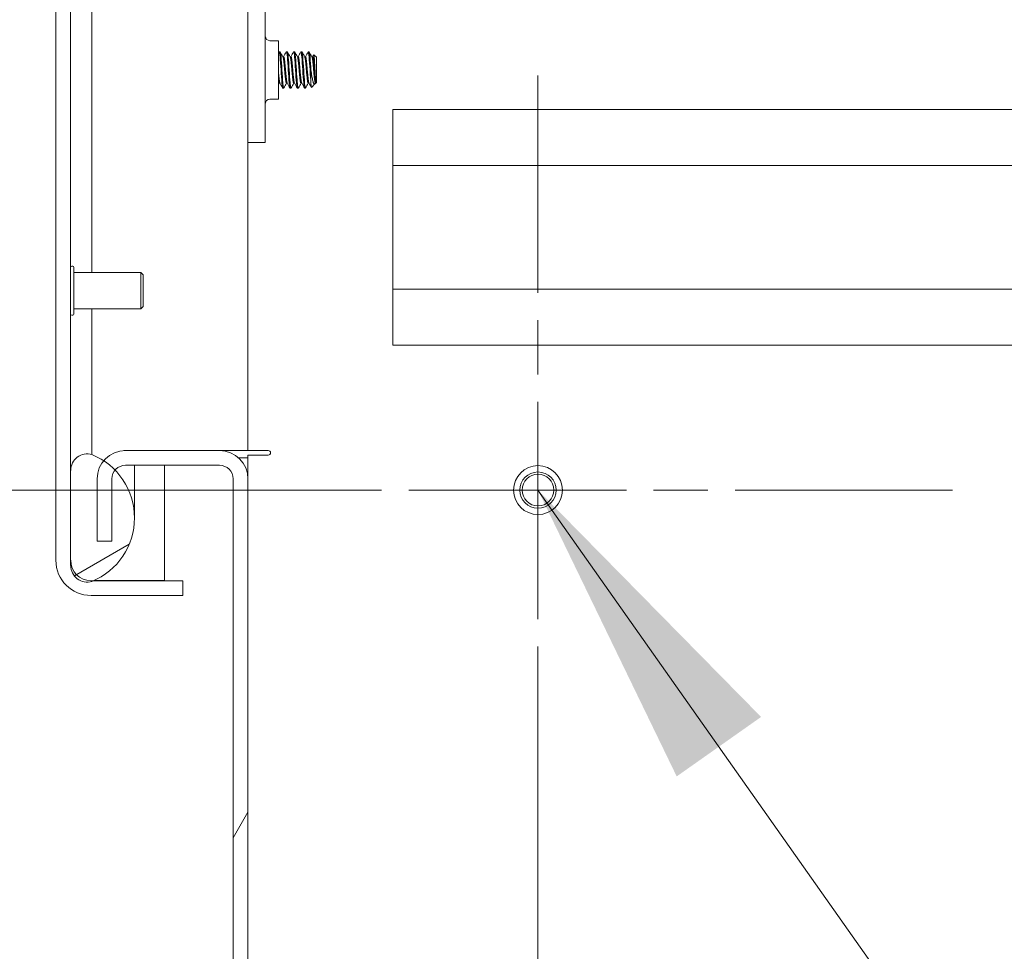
# Model space of a CAD drawing. Header units: inches. Extents: x 15 to 357, y 5 to 227.
# Tile 69 of 107: x 210.02 to 216.81, y 112.53 to 118.96. Entities that reach past the tile are written whole.
import ezdxf

# ---------------------------------------------------------------- set-up
doc = ezdxf.new("R2010")
doc.units = ezdxf.units.IN
doc.header["$LTSCALE"] = 22
doc.header["$MEASUREMENT"] = 0
doc.linetypes.add('CHAIN', pattern=[0.7087, 0.4724, -0.0591, 0.1181, -0.0591])
doc.layers.get('0').update_dxf_attribs({"lineweight": 0})
for name, color, linetype, lineweight in [('Center Mark (ANSI)', 7, 'Continuous', 5), ('Dimension (ANSI)', 7, 'Continuous', 5), ('Hatch (ANSI)', 7, 'Continuous', 5), ('Symbol (ANSI)', 7, 'Continuous', 5), ('Visible (ANSI)', 7, 'Continuous', 5)]:
    doc.layers.add(name, color=color, linetype=linetype, lineweight=lineweight)
doc.styles.add('ROMANS', font='tahoma.ttf')
doc.dimstyles.new('Default (ANSI)', dxfattribs={"dimscale": 22, "dimtxt": 0.07, "dimasz": 0.07, "dimexe": 0.125, "dimexo": 0.0625, "dimgap": 0.031496, "dimtad": 0, "dimtih": 1, "dimtoh": 1, "dimrnd": 1e-08, "dimzin": 0, "dimdsep": 46, "dimtxsty": 'ROMANS', "dimblk": 'Filled-1', "dimcen": 0.09, "dimdle": 0.393701, "dimclrd": 256, "dimclre": 256, "dimclrt": 256, "dimadec": 0, "dimazin": 0, "dimtfac": 0.928571, "dimtofl": 0, "dimtmove": 0, "dimatfit": 3, "dimfxl": 1, "dimtolj": 1, "dimtzin": 0, "dimlwd": -1, "dimlwe": -1, "dimarcsym": 0})
doc.dimstyles.new('Default (ANSI)$7', dxfattribs={"dimscale": 22, "dimtxt": 0.07, "dimasz": 0.098425, "dimexe": 0.125, "dimexo": 0.0625, "dimgap": 0.031496, "dimtad": 0, "dimtih": 1, "dimtoh": 1, "dimrnd": 1e-08, "dimzin": 0, "dimdsep": 46, "dimtxsty": 'ROMANS', "dimblk": 'Filled-1', "dimcen": 0.09, "dimdle": 0.393701, "dimclrd": 256, "dimclre": 256, "dimclrt": 256, "dimadec": 0, "dimazin": 0, "dimtfac": 0.928571, "dimtofl": 0, "dimtmove": 0, "dimatfit": 3, "dimfxl": 1, "dimtolj": 1, "dimtzin": 0, "dimlwd": -1, "dimlwe": -1, "dimarcsym": 0})

# ---------------------------------------------------------------- blocks, each defined once
blk = doc.blocks.new('Filled-1')
at = {"color": 0}
for p, q in [((0, 0), (-1, 0.1786)), ((-1, 0.1786), (-1, -0.1786)), ((-1, 0), (0, 0)), ((-1, -0.1786), (0, 0))]:
    blk.add_line(p, q, dxfattribs=at)
at = {"color": 0, "flags": 128}
blk.add_lwpolyline([(-1, -0.1786), (0, 0), (-1, 0.1786), (-1, -0.1786)], dxfattribs=at)
at = {"color": 0}
blk.add_solid([(-1, -0.1786), (0, 0), (-1, 0.1786), (-1, -0.1786)], dxfattribs=at)
blk = doc.blocks.new('*D18')
at = {"layer": 'Defpoints', "color": 0, "transparency": 16777216}
for p in [(213.5956, 115.7155), (211.5956, 108.8561), (213.5956, 103.9206)]:
    blk.add_point(p, dxfattribs=at)
at = {"layer": 'Dimension (ANSI)', "transparency": 16777216}
for p, q in [((213.5956, 114.3405), (213.5956, 101.1706)), ((211.5956, 107.4811), (211.5956, 101.1706)), ((210.0556, 103.9206), (207.8329, 103.9206)), ((215.1356, 103.9206), (216.6756, 103.9206))]:
    blk.add_line(p, q, dxfattribs=at)
at = {"layer": 'Dimension (ANSI)', "transparency": 16777216, "xscale": 1.54000000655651, "yscale": 1.54000000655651, "zscale": 1.54000000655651}
blk.add_blockref('Filled-1', (211.5956, 103.9206), dxfattribs=at)
at = {"layer": 'Dimension (ANSI)', "transparency": 16777216, "xscale": 1.54000000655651, "yscale": 1.54000000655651, "zscale": 1.54000000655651, "rotation": 180}
blk.add_blockref('Filled-1', (213.5956, 103.9206), dxfattribs=at)
at = {"layer": 'Dimension (ANSI)', "transparency": 16777216, "insert": (205.7623, 103.9206), "char_height": 1.54, "attachment_point": 5, "style": 'ROMANS'}
blk.add_mtext('\\A1;2.0\\PI/S', dxfattribs=at)
blk = doc.blocks.new('*D19')
at = {"layer": 'Defpoints', "color": 0, "transparency": 16777216}
for p in [(202.4741, 115.7155), (213.5956, 115.7155), (211.7362, 108.7155)]:
    blk.add_point(p, dxfattribs=at)
at = {"layer": 'Dimension (ANSI)', "transparency": 16777216}
for p, q in [((202.4741, 115.7155), (202.4741, 121.183)), ((202.4741, 121.183), (204.0141, 121.183)), ((212.2206, 115.7155), (199.7241, 115.7155)), ((202.4741, 110.2555), (202.4741, 114.1755)), ((210.3612, 108.7155), (199.7241, 108.7155))]:
    blk.add_line(p, q, dxfattribs=at)
at = {"layer": 'Dimension (ANSI)', "transparency": 16777216, "xscale": 1.54000000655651, "yscale": 1.54000000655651, "zscale": 1.54000000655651}
for p, rotation in [((202.4741, 115.7155), 90), ((202.4741, 108.7155), 270)]:
    blk.add_blockref('Filled-1', p, dxfattribs=dict(at, rotation=rotation))
at = {"layer": 'Dimension (ANSI)', "transparency": 16777216, "insert": (206.0898, 121.183), "char_height": 1.54, "attachment_point": 5, "style": 'ROMANS'}
blk.add_mtext('\\A1;7.0\\PI/S', dxfattribs=at)
blk = doc.blocks.new('*D34')
at = {"layer": 'Defpoints', "color": 0, "transparency": 16777216}
for p in [(210.7513, 165.3635), (195.6191, 115.9885), (210.7513, 115.9885)]:
    blk.add_point(p, dxfattribs=at)
at = {"layer": 'Dimension (ANSI)', "transparency": 16777216}
for p, q in [((209.3763, 165.3635), (192.8691, 165.3635)), ((195.6191, 163.8235), (195.6191, 144.7723)), ((195.6191, 117.5285), (195.6191, 136.5797)), ((209.3763, 115.9885), (192.8691, 115.9885))]:
    blk.add_line(p, q, dxfattribs=at)
at = {"layer": 'Dimension (ANSI)', "transparency": 16777216, "xscale": 1.54000000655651, "yscale": 1.54000000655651, "zscale": 1.54000000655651}
for p, rotation in [((195.6191, 165.3635), 90), ((195.6191, 115.9885), 270)]:
    blk.add_blockref('Filled-1', p, dxfattribs=dict(at, rotation=rotation))
at = {"layer": 'Dimension (ANSI)', "transparency": 16777216, "insert": (195.6191, 140.676), "char_height": 1.54, "attachment_point": 5, "style": 'ROMANS'}
blk.add_mtext('\\A1;\\fTahoma|b0|i0;\\H1.5400;(49.38)\\P\\fTahoma|b0|i0;\\H1.5400;TUB\\P\\fTahoma|b0|i0;\\H1.5400;OPENING', dxfattribs=at)
blk = doc.blocks.new('*D35')
at = {"layer": 'Defpoints', "color": 0, "transparency": 16777216}
for p in [(199.8576, 115.9885), (210.7513, 115.9885), (211.7362, 108.6135)]:
    blk.add_point(p, dxfattribs=at)
at = {"layer": 'Dimension (ANSI)', "transparency": 16777216}
for p, q in [((209.3763, 115.9885), (197.1076, 115.9885)), ((199.8576, 114.4485), (199.8576, 110.1535)), ((210.3612, 108.6135), (197.1076, 108.6135)), ((199.8576, 108.6135), (199.8576, 105.3274)), ((199.8576, 105.3274), (198.3176, 105.3274))]:
    blk.add_line(p, q, dxfattribs=at)
at = {"layer": 'Dimension (ANSI)', "transparency": 16777216, "xscale": 1.54000000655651, "yscale": 1.54000000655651, "zscale": 1.54000000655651}
for p, rotation in [((199.8576, 115.9885), 90), ((199.8576, 108.6135), 270)]:
    blk.add_blockref('Filled-1', p, dxfattribs=dict(at, rotation=rotation))
at = {"layer": 'Dimension (ANSI)', "transparency": 16777216, "insert": (195.6591, 105.3274), "char_height": 1.54, "attachment_point": 5, "style": 'ROMANS'}
blk.add_mtext('\\A1;7.38', dxfattribs=at)

msp = doc.modelspace()

# ---------------------------------------------------------------- hatches: boundary and pattern name
at = {"layer": 'Hatch (ANSI)'}
h = msp.add_hatch(dxfattribs=at)
h.set_pattern_fill('ANSI31', color=256, scale=22, angle=75, style=0)
edge = h.paths.add_edge_path()
edge.add_line((210.514, 166.2615), (211.1463, 166.2615))
edge.add_line((211.1463, 166.2615), (211.1463, 166.3635))
edge.add_line((211.1463, 166.3635), (210.514, 166.3635))
edge.add_ellipse((210.514, 166.1209), major_axis=(0, 0.2426), ratio=1, start_angle=0, end_angle=90)
edge.add_line((210.2713, 166.1209), (210.2713, 115.2311))
edge.add_ellipse((210.514, 115.2311), major_axis=(-0.2426, 0), ratio=1, start_angle=0, end_angle=90)
edge.add_line((210.514, 114.9885), (211.1463, 114.9885))
edge.add_line((211.1463, 114.9885), (211.1463, 115.0905))
edge.add_line((211.1463, 115.0905), (210.5311, 115.0905))
edge.add_line((210.5311, 115.0905), (210.514, 115.0905))
edge.add_ellipse((210.514, 115.2311), major_axis=(0, -0.1406), ratio=1, start_angle=270, end_angle=360, ccw=False)
edge.add_line((210.3733, 115.2311), (210.3733, 115.8514))
edge.add_line((210.3733, 115.8514), (210.3733, 165.4912))
edge.add_line((210.3733, 165.4912), (210.3733, 166.1209))
edge.add_ellipse((210.514, 166.1209), major_axis=(-0.1406, 0), ratio=1, start_angle=275.69227, end_angle=360, ccw=False)
edge.add_ellipse((210.514, 166.1209), major_axis=(-0.0139, 0.1399), ratio=1, start_angle=354.30773, end_angle=360, ccw=False)
h = msp.add_hatch(dxfattribs=at)
h.set_pattern_fill('ANSI31', color=256, scale=22, angle=-15, style=0)
edge = h.paths.add_edge_path()
edge.add_ellipse((210.3404, 165.8193), major_axis=(0.1796, -0.4375), ratio=1, start_angle=0, end_angle=11.86132)
edge.add_ellipse((210.3404, 165.8193), major_axis=(0.2657, -0.3912), ratio=1, start_angle=0, end_angle=12.39327)
edge.add_ellipse((210.3404, 165.8193), major_axis=(0.3435, -0.3251), ratio=1, start_angle=0, end_angle=111.10905)
edge.add_ellipse((210.4875, 166.1474), major_axis=(0.0326, 0.1094), ratio=1, start_angle=0, end_angle=10.25383)
edge.add_ellipse((210.4875, 166.1474), major_axis=(0.0126, 0.1134), ratio=1, start_angle=0, end_angle=96.31954)
edge.add_line((210.3733, 166.1474), (210.3733, 166.1209))
edge.add_line((210.3733, 166.1209), (210.3733, 165.4912))
edge.add_ellipse((210.4875, 165.4912), major_axis=(-0.1141, 0), ratio=1, start_angle=0, end_angle=106.57337)
edge = h.paths.add_edge_path()
edge.add_ellipse((210.3404, 115.5233), major_axis=(0.1796, -0.4375), ratio=1, start_angle=0, end_angle=1.46691)
edge.add_ellipse((210.3404, 115.5233), major_axis=(0.1907, -0.4328), ratio=1, start_angle=0, end_angle=110.41237)
edge.add_ellipse((210.3404, 115.5233), major_axis=(0.3391, 0.3297), ratio=1, start_angle=0, end_angle=12.38162)
edge.add_ellipse((210.3404, 115.5233), major_axis=(0.2605, 0.3947), ratio=1, start_angle=0, end_angle=11.10275)
edge.add_ellipse((210.4875, 115.8514), major_axis=(0.0326, 0.1094), ratio=1, start_angle=0, end_angle=106.57337)
edge.add_line((210.3733, 115.8514), (210.3733, 115.2311))
edge.add_line((210.3733, 115.2311), (210.3733, 115.1952))
edge.add_ellipse((210.4875, 115.1952), major_axis=(-0.1141, 0), ratio=1, start_angle=0, end_angle=106.57337)
h = msp.add_hatch(dxfattribs=at)
h.set_pattern_fill('ANSI31', color=256, scale=22, angle=15, style=0)
edge = h.paths.add_edge_path()
edge.add_ellipse((211.3998, 115.7928), major_axis=(0.1958, 0), ratio=1, start_angle=0, end_angle=90)
edge.add_line((211.3998, 115.9885), (210.7513, 115.9885))
edge.add_ellipse((210.7513, 115.7928), major_axis=(0, 0.1958), ratio=1, start_angle=0, end_angle=50.22481)
edge.add_ellipse((210.7513, 115.7928), major_axis=(-0.1504, 0.1252), ratio=1, start_angle=0, end_angle=39.77519)
edge.add_line((210.5556, 115.7928), (210.5556, 115.3635))
edge.add_line((210.5556, 115.3635), (210.6576, 115.3635))
edge.add_line((210.6576, 115.3635), (210.6576, 115.7928))
edge.add_ellipse((210.7513, 115.7928), major_axis=(-0.0937, 0), ratio=1, start_angle=320.04698, end_angle=360, ccw=False)
edge.add_ellipse((210.7513, 115.7928), major_axis=(-0.0719, 0.0602), ratio=1, start_angle=309.95302, end_angle=360, ccw=False)
edge.add_line((210.7513, 115.8865), (211.3998, 115.8865))
edge.add_ellipse((211.3998, 115.7928), major_axis=(0, 0.0938), ratio=1, start_angle=270, end_angle=360, ccw=False)
edge.add_line((211.4936, 115.7928), (211.4936, 108.8561))
edge.add_ellipse((211.7362, 108.8561), major_axis=(-0.2426, 0), ratio=1, start_angle=0, end_angle=90)
edge.add_line((211.7362, 108.6135), (235.5166, 108.6135))
edge.add_line((235.5166, 108.6135), (235.5166, 108.7155))
edge.add_line((235.5166, 108.7155), (211.7362, 108.7155))
edge.add_ellipse((211.7362, 108.8561), major_axis=(0, -0.1406), ratio=1, start_angle=270, end_angle=360, ccw=False)
edge.add_line((211.5956, 108.8561), (211.5956, 115.7928))

# ---------------------------------------------------------------- linework, layer by layer
at = {"layer": 'Center Mark (ANSI)', "linetype": 'CHAIN', "ltscale": 0.144301}
for p, q in [((213.5956, 118.5748), (213.5956, 112.8562)), ((216.4549, 115.7155), (210.7363, 115.7155))]:
    msp.add_line(p, q, dxfattribs=at)
at = {"layer": 'Visible (ANSI)'}
for p, q in [((210.2713, 166.1209), (210.2713, 115.2311)), ((210.3733, 115.2311), (210.3733, 166.1209)), ((210.52, 117.2155), (210.52, 165.3193)), ((211.5956, 165.3635), (211.5956, 115.9885)), ((211.7156, 120.051), (211.7156, 118.176)), ((211.8056, 118.8152), (211.7468, 118.8152)), ((211.8056, 118.8152), (211.8056, 118.4118)), ((211.8175, 118.7385), (211.8112, 118.7385)), ((211.8368, 118.7047), (211.8425, 118.7047)), ((211.8675, 118.7385), (211.8612, 118.7385)), ((211.8868, 118.7047), (211.8925, 118.7047)), ((211.9175, 118.7385), (211.9112, 118.7385)), ((211.9368, 118.7047), (211.9425, 118.7047)), ((211.9675, 118.7385), (211.9612, 118.7385)), ((211.9868, 118.7047), (211.9925, 118.7047)), ((212.0175, 118.7385), (212.0112, 118.7385)), ((212.0368, 118.7047), (212.0425, 118.7047)), ((212.0675, 118.701), (212.0501, 118.7184)), ((212.0675, 118.526), (212.0675, 118.701)), ((212.03, 118.6139), (212.03, 118.5254)), ((211.8112, 118.5223), (211.8169, 118.5223)), ((211.8425, 118.4885), (211.8362, 118.4885)), ((211.8612, 118.5223), (211.8669, 118.5223)), ((211.8925, 118.4885), (211.8862, 118.4885)), ((211.9112, 118.5223), (211.9169, 118.5223)), ((211.9425, 118.4885), (211.9362, 118.4885)), ((211.9612, 118.5223), (211.9669, 118.5223)), ((211.9925, 118.4885), (211.9862, 118.4885)), ((212.0112, 118.5223), (212.0169, 118.5223)), ((212.0581, 118.5166), (212.034, 118.4926)), ((212.0618, 118.5223), (212.0607, 118.5203)), ((212.0612, 118.5223), (212.0638, 118.5223)), ((212.0638, 118.5223), (212.0638, 118.532)), ((212.0675, 118.526), (212.0638, 118.5223)), ((211.8056, 118.4118), (211.7468, 118.4118)), ((212.5956, 117.9555), (212.5956, 118.3405)), ((235.3456, 118.3405), (212.5956, 118.3405)), ((211.7156, 118.176), (211.7156, 118.1135)), ((211.5956, 118.1135), (211.7156, 118.1135)), ((235.3456, 117.9555), (212.5956, 117.9555)), ((212.5956, 117.9555), (212.5956, 117.1005)), ((210.3878, 117.259), (210.3813, 117.259)), ((210.3958, 117.251), (210.3958, 116.93)), ((210.8576, 117.2155), (210.3958, 117.2155)), ((210.8576, 116.9655), (210.8576, 117.2155)), ((210.8733, 117.1998), (210.8576, 117.2155)), ((210.8733, 117.1998), (210.8733, 116.9812)), ((235.3456, 117.1005), (212.5956, 117.1005)), ((212.5956, 116.7155), (212.5956, 117.1005)), ((210.8733, 116.9812), (210.8576, 116.9655)), ((210.3878, 116.922), (210.3813, 116.922)), ((210.8576, 116.9655), (210.3958, 116.9655)), ((210.52, 116.0233), (210.52, 116.9655)), ((235.3456, 116.7155), (212.5956, 116.7155)), ((210.52, 115.9608), (210.52, 116.0233)), ((210.7406, 115.9885), (210.7513, 115.9885)), ((211.3998, 115.9885), (210.7513, 115.9885)), ((211.3998, 115.9885), (211.5956, 115.9885)), ((211.5956, 115.9885), (211.7362, 115.9885)), ((211.5316, 115.9375), (211.5956, 115.9375)), ((211.7362, 115.9573), (211.5956, 115.9573)), ((211.5956, 115.9573), (211.5956, 115.9375)), ((211.5956, 115.7928), (211.5956, 115.9375)), ((210.3733, 115.8514), (210.3733, 115.1952)), ((210.7513, 115.8865), (211.3998, 115.8865)), ((210.8133, 115.5233), (210.8133, 115.8865)), ((211.0213, 115.0912), (211.0213, 115.8865)), ((210.5556, 115.7928), (210.5556, 115.3635)), ((210.6576, 115.3635), (210.6576, 115.7928)), ((211.4936, 115.7928), (211.4936, 108.8561)), ((211.5956, 108.8561), (211.5956, 115.7928)), ((210.5556, 115.3635), (210.6576, 115.3635)), ((211.1463, 115.0905), (210.514, 115.0905)), ((210.5327, 115.0912), (211.0213, 115.0912)), ((211.1463, 114.9885), (211.1463, 115.0905)), ((210.514, 114.9885), (211.1463, 114.9885))]:
    msp.add_line(p, q, dxfattribs=at)
for radius in [0.1685, 0.125, 0.1093]:
    msp.add_circle((213.5956, 115.7155), radius, dxfattribs=at)
for centre, radius, start, end in [((211.7468, 118.8465), 0.0312, 180, 270), ((211.7468, 118.3806), 0.0312, 90, 180), ((210.3813, 117.251), 0.008, 90, 180), ((210.3878, 117.251), 0.008, 0, 90), ((210.3813, 116.93), 0.008, 180, 270), ((210.3878, 116.93), 0.008, 270, 0), ((210.4875, 115.8514), 0.1141, 73.42663, 180), ((210.7513, 115.7928), 0.1957, 90, 180), ((211.3998, 115.7928), 0.1958, 0, 90), ((211.7362, 115.9729), 0.0156, 270, 90), ((210.3404, 115.5233), 0.4729, 292.31818, 67.68182), ((210.7513, 115.7928), 0.0937, 90, 180), ((211.3998, 115.7928), 0.0938, 0, 90), ((210.514, 115.2311), 0.2426, 180, 270), ((210.514, 115.2311), 0.1406, 180, 270), ((210.4875, 115.1952), 0.1141, 180, 286.57337)]:
    msp.add_arc(centre, radius, start, end, dxfattribs=at)
for points in [[(211.8056, 118.7292), (211.8072, 118.732), (211.8088, 118.7349), (211.8104, 118.7377)], [(211.8112, 118.7385), (211.8109, 118.7385), (211.8107, 118.7382), (211.8104, 118.7377)], [(211.8184, 118.7377), (211.8247, 118.7263), (211.8311, 118.715), (211.8374, 118.7036)], [(211.8419, 118.7047), (211.8481, 118.7157), (211.8542, 118.7267), (211.8604, 118.7377)], [(211.8612, 118.7385), (211.8609, 118.7385), (211.8607, 118.7382), (211.8604, 118.7377)], [(211.8684, 118.7377), (211.8747, 118.7263), (211.8811, 118.715), (211.8874, 118.7036)], [(211.8919, 118.7047), (211.8981, 118.7157), (211.9042, 118.7267), (211.9104, 118.7377)], [(211.9112, 118.7385), (211.9109, 118.7385), (211.9107, 118.7382), (211.9104, 118.7377)], [(211.9184, 118.7377), (211.9247, 118.7263), (211.9311, 118.715), (211.9374, 118.7036)], [(211.9419, 118.7047), (211.9481, 118.7157), (211.9542, 118.7267), (211.9604, 118.7377)], [(211.9612, 118.7385), (211.9609, 118.7385), (211.9607, 118.7382), (211.9604, 118.7377)], [(211.9684, 118.7377), (211.9747, 118.7263), (211.9811, 118.715), (211.9874, 118.7036)], [(211.9919, 118.7047), (211.9981, 118.7157), (212.0042, 118.7267), (212.0104, 118.7377)], [(212.0112, 118.7385), (212.0109, 118.7385), (212.0107, 118.7382), (212.0104, 118.7377)], [(212.0184, 118.7377), (212.0247, 118.7263), (212.0311, 118.715), (212.0374, 118.7036)], [(212.0419, 118.7047), (212.0444, 118.7092), (212.0469, 118.7136), (212.0494, 118.7181)], [(212.0494, 118.7181), (212.0497, 118.7186), (212.0499, 118.7186), (212.0501, 118.7184)], [(211.8118, 118.5223), (211.8097, 118.5186), (211.8077, 118.5149), (211.8056, 118.5112)], [(211.8354, 118.4893), (211.829, 118.5007), (211.8227, 118.5121), (211.8163, 118.5235)], [(211.8362, 118.4885), (211.8362, 118.4885), (211.8362, 118.4885), (211.8362, 118.4885)], [(211.8434, 118.4894), (211.843, 118.4888), (211.8427, 118.4885), (211.8425, 118.4885)], [(211.8618, 118.5223), (211.8556, 118.5113), (211.8495, 118.5003), (211.8434, 118.4893)], [(211.8854, 118.4893), (211.879, 118.5007), (211.8727, 118.5121), (211.8663, 118.5235)], [(211.8862, 118.4885), (211.8862, 118.4885), (211.8862, 118.4885), (211.8862, 118.4885)], [(211.8934, 118.4894), (211.893, 118.4888), (211.8927, 118.4885), (211.8925, 118.4885)], [(211.9118, 118.5223), (211.9056, 118.5113), (211.8995, 118.5003), (211.8934, 118.4893)], [(211.9354, 118.4893), (211.929, 118.5007), (211.9227, 118.5121), (211.9163, 118.5235)], [(211.9362, 118.4885), (211.9362, 118.4885), (211.9362, 118.4885), (211.9362, 118.4885)], [(211.9434, 118.4894), (211.943, 118.4888), (211.9427, 118.4885), (211.9425, 118.4885)], [(211.9618, 118.5223), (211.9556, 118.5113), (211.9495, 118.5003), (211.9434, 118.4893)], [(211.9854, 118.4893), (211.979, 118.5007), (211.9727, 118.5121), (211.9663, 118.5235)], [(211.9862, 118.4885), (211.9862, 118.4885), (211.9862, 118.4885), (211.9862, 118.4885)], [(211.9934, 118.4894), (211.993, 118.4888), (211.9927, 118.4885), (211.9925, 118.4885)], [(212.0118, 118.5223), (212.0056, 118.5113), (211.9995, 118.5003), (211.9934, 118.4893)], [(212.0334, 118.4928), (212.0277, 118.503), (212.022, 118.5132), (212.0163, 118.5235)], [(212.034, 118.4925), (212.034, 118.4925), (212.034, 118.4926), (212.034, 118.4926)], [(212.0607, 118.5203), (212.0598, 118.5187), (212.0589, 118.5174), (212.058, 118.5166)]]:
    msp.add_open_spline(points, degree=3, dxfattribs=at)
for points, knots in [([(211.8362, 118.4885), (211.8345, 118.4886), (211.8323, 118.5002), (211.8305, 118.5196), (211.8303, 118.5215), (211.8301, 118.5234), (211.83, 118.5254), (211.828, 118.548), (211.8256, 118.582), (211.8237, 118.6139), (211.8218, 118.6458), (211.8194, 118.6797), (211.8175, 118.7022), (211.8155, 118.7247), (211.8131, 118.7386), (211.8112, 118.7385)], [0.41666667, 0.41666667, 0.41666667, 0.41666667, 0.42426899, 0.42426899, 0.42426899, 0.425, 0.425, 0.425, 0.43333333, 0.43333333, 0.43333333, 0.44166667, 0.44166667, 0.44166667, 0.45, 0.45, 0.45, 0.45]), ([(211.8425, 118.4885), (211.8407, 118.4886), (211.8385, 118.5002), (211.8367, 118.5196), (211.8365, 118.5215), (211.8364, 118.5234), (211.8362, 118.5254), (211.8343, 118.548), (211.8319, 118.582), (211.83, 118.6139), (211.828, 118.6458), (211.8256, 118.6797), (211.8237, 118.7022), (211.8218, 118.7246), (211.8194, 118.7385), (211.8175, 118.7385)], [0.35, 0.35, 0.35, 0.35, 0.35760233, 0.35760233, 0.35760233, 0.35833333, 0.35833333, 0.35833333, 0.36666667, 0.36666667, 0.36666667, 0.375, 0.375, 0.375, 0.38330002, 0.38330002, 0.38330002, 0.38330002]), ([(211.8862, 118.4885), (211.8845, 118.4886), (211.8823, 118.5002), (211.8805, 118.5196), (211.8803, 118.5215), (211.8801, 118.5234), (211.88, 118.5254), (211.878, 118.548), (211.8756, 118.582), (211.8737, 118.6139), (211.8718, 118.6458), (211.8694, 118.6797), (211.8675, 118.7022), (211.8655, 118.7247), (211.8631, 118.7386), (211.8612, 118.7385)], [0.35, 0.35, 0.35, 0.35, 0.35760233, 0.35760233, 0.35760233, 0.35833333, 0.35833333, 0.35833333, 0.36666667, 0.36666667, 0.36666667, 0.375, 0.375, 0.375, 0.38333333, 0.38333333, 0.38333333, 0.38333333]), ([(211.8925, 118.4885), (211.8907, 118.4886), (211.8885, 118.5002), (211.8867, 118.5196), (211.8865, 118.5215), (211.8864, 118.5234), (211.8862, 118.5254), (211.8843, 118.548), (211.8819, 118.582), (211.88, 118.6139), (211.878, 118.6458), (211.8756, 118.6797), (211.8737, 118.7022), (211.8718, 118.7246), (211.8694, 118.7385), (211.8675, 118.7385)], [0.28333333, 0.28333333, 0.28333333, 0.28333333, 0.29093566, 0.29093566, 0.29093566, 0.29166667, 0.29166667, 0.29166667, 0.3, 0.3, 0.3, 0.30833333, 0.30833333, 0.30833333, 0.31663335, 0.31663335, 0.31663335, 0.31663335]), ([(211.9362, 118.4885), (211.9345, 118.4886), (211.9323, 118.5002), (211.9305, 118.5196), (211.9303, 118.5215), (211.9301, 118.5234), (211.93, 118.5254), (211.928, 118.548), (211.9256, 118.582), (211.9237, 118.6139), (211.9218, 118.6458), (211.9194, 118.6797), (211.9175, 118.7022), (211.9155, 118.7247), (211.9131, 118.7386), (211.9112, 118.7385)], [0.28333333, 0.28333333, 0.28333333, 0.28333333, 0.29093566, 0.29093566, 0.29093566, 0.29166667, 0.29166667, 0.29166667, 0.3, 0.3, 0.3, 0.30833333, 0.30833333, 0.30833333, 0.31666667, 0.31666667, 0.31666667, 0.31666667]), ([(211.9425, 118.4885), (211.9407, 118.4886), (211.9385, 118.5002), (211.9367, 118.5196), (211.9365, 118.5215), (211.9364, 118.5234), (211.9362, 118.5254), (211.9343, 118.548), (211.9319, 118.582), (211.93, 118.6139), (211.928, 118.6458), (211.9256, 118.6797), (211.9237, 118.7022), (211.9218, 118.7246), (211.9194, 118.7385), (211.9175, 118.7385)], [0.21666667, 0.21666667, 0.21666667, 0.21666667, 0.22426899, 0.22426899, 0.22426899, 0.225, 0.225, 0.225, 0.23333333, 0.23333333, 0.23333333, 0.24166667, 0.24166667, 0.24166667, 0.24996668, 0.24996668, 0.24996668, 0.24996668]), ([(211.9862, 118.4885), (211.9845, 118.4886), (211.9823, 118.5002), (211.9805, 118.5196), (211.9803, 118.5215), (211.9801, 118.5234), (211.98, 118.5254), (211.978, 118.548), (211.9756, 118.582), (211.9737, 118.6139), (211.9718, 118.6458), (211.9694, 118.6797), (211.9675, 118.7022), (211.9655, 118.7247), (211.9631, 118.7386), (211.9612, 118.7385)], [0.21666667, 0.21666667, 0.21666667, 0.21666667, 0.22426899, 0.22426899, 0.22426899, 0.225, 0.225, 0.225, 0.23333333, 0.23333333, 0.23333333, 0.24166667, 0.24166667, 0.24166667, 0.25, 0.25, 0.25, 0.25]), ([(211.9925, 118.4885), (211.9907, 118.4886), (211.9885, 118.5002), (211.9867, 118.5196), (211.9865, 118.5215), (211.9864, 118.5234), (211.9862, 118.5254), (211.9843, 118.548), (211.9819, 118.582), (211.98, 118.6139), (211.978, 118.6458), (211.9756, 118.6797), (211.9737, 118.7022), (211.9718, 118.7246), (211.9694, 118.7385), (211.9675, 118.7385)], [0.15, 0.15, 0.15, 0.15, 0.15760233, 0.15760233, 0.15760233, 0.15833333, 0.15833333, 0.15833333, 0.16666667, 0.16666667, 0.16666667, 0.175, 0.175, 0.175, 0.18330002, 0.18330002, 0.18330002, 0.18330002]), ([(212.03, 118.5254), (212.0282, 118.546), (212.026, 118.5761), (212.0242, 118.6055), (212.024, 118.6083), (212.0239, 118.6111), (212.0237, 118.6139), (212.0218, 118.6458), (212.0194, 118.6797), (212.0175, 118.7022), (212.0155, 118.7247), (212.0131, 118.7386), (212.0112, 118.7385)], [0.15833333, 0.15833333, 0.15833333, 0.15833333, 0.16593566, 0.16593566, 0.16593566, 0.16666667, 0.16666667, 0.16666667, 0.175, 0.175, 0.175, 0.18333333, 0.18333333, 0.18333333, 0.18333333]), ([(212.03, 118.6139), (212.0282, 118.643), (212.026, 118.6739), (212.0242, 118.696), (212.024, 118.6982), (212.0239, 118.7002), (212.0237, 118.7022), (212.0218, 118.7246), (212.0194, 118.7385), (212.0175, 118.7385)], [0.1, 0.1, 0.1, 0.1, 0.10760233, 0.10760233, 0.10760233, 0.10833333, 0.10833333, 0.10833333, 0.11663335, 0.11663335, 0.11663335, 0.11663335]), ([(212.0501, 118.7184), (212.0506, 118.7179), (212.051, 118.7158), (212.0518, 118.711), (212.0523, 118.7073), (212.0533, 118.6961), (212.054, 118.6873), (212.0553, 118.6654), (212.056, 118.6534), (212.0573, 118.629), (212.058, 118.6159), (212.0593, 118.5906), (212.06, 118.5793), (212.0613, 118.5592), (212.0618, 118.5519), (212.0627, 118.5408), (212.0632, 118.5357), (212.0638, 118.532)], [-0.5054103, -0.5054103, -0.5054103, -0.5054103, -0.4594539, -0.4594539, -0.4039382, -0.4039382, -0.3267095, -0.3267095, -0.2541612, -0.2541612, -0.1872275, -0.1872275, -0.1293211, -0.1293211, -0.0723048, -0.0723048, 0, 0, 0, 0]), ([(212.058, 118.5166), (212.0568, 118.5154), (212.0548, 118.5141), (212.0503, 118.5179), (212.0484, 118.5214), (212.0454, 118.5299), (212.0443, 118.5339), (212.041, 118.5475), (212.0388, 118.5585), (212.0342, 118.5842), (212.032, 118.5988), (212.03, 118.6139)], [-0.4811218, -0.4811218, -0.4811218, -0.4811218, -0.3702176, -0.3702176, -0.2839907, -0.2839907, -0.2279337, -0.2279337, -0.1175301, -0.1175301, 0, 0, 0, 0]), ([(212.03, 118.5254), (212.0303, 118.5199), (212.0306, 118.515), (212.0309, 118.5108), (212.0313, 118.5066), (212.0316, 118.503), (212.032, 118.5002), (212.0323, 118.4974), (212.0326, 118.4953), (212.033, 118.494), (212.0333, 118.4927), (212.0337, 118.4922), (212.034, 118.4925)], [0, 0, 0, 0, 0.000611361, 0.000611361, 0.000611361, 0.001222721, 0.001222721, 0.001222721, 0.001834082, 0.001834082, 0.001834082, 0.002445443, 0.002445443, 0.002445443, 0.002445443])]:
    msp.add_open_spline(points, degree=3, knots=knots, dxfattribs=at)
for points, weights, knots in [([(211.8612, 118.5223), (211.8612, 118.5223), (211.8612, 118.5223), (211.8581, 118.5225), (211.855, 118.5493), (211.8518, 118.576), (211.8487, 118.6138), (211.8456, 118.6516), (211.8425, 118.6782), (211.84, 118.699), (211.8374, 118.7036)], [0.999393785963, 0.999695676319, 1, 0.923879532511, 1, 0.923879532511, 1, 0.923879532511, 1, 0.939476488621, 0.975197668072], [0.34996668, 0.34996668, 0.34996668, 0.35, 0.35, 0.35833333, 0.35833333, 0.36666667, 0.36666667, 0.375, 0.375, 0.38162585, 0.38162585, 0.38162585]), ([(211.8663, 118.5235), (211.8637, 118.5281), (211.8612, 118.5493), (211.8581, 118.576), (211.855, 118.6138), (211.8518, 118.6516), (211.8487, 118.6782), (211.8456, 118.7047), (211.8425, 118.7047)], [0.975935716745, 0.938859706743, 1, 0.923879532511, 1, 0.923879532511, 1, 0.924183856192, 0.999393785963], [0.35163996, 0.35163996, 0.35163996, 0.35833333, 0.35833333, 0.36666667, 0.36666667, 0.375, 0.375, 0.38330002, 0.38330002, 0.38330002]), ([(211.9112, 118.5223), (211.9112, 118.5223), (211.9112, 118.5223), (211.9081, 118.5225), (211.905, 118.5493), (211.9018, 118.576), (211.8987, 118.6138), (211.8956, 118.6516), (211.8925, 118.6782), (211.89, 118.699), (211.8874, 118.7036)], [0.999393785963, 0.999695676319, 1, 0.923879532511, 1, 0.923879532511, 1, 0.923879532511, 1, 0.939476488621, 0.975197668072], [0.28330002, 0.28330002, 0.28330002, 0.28333333, 0.28333333, 0.29166667, 0.29166667, 0.3, 0.3, 0.30833333, 0.30833333, 0.31495918, 0.31495918, 0.31495918]), ([(211.9163, 118.5235), (211.9137, 118.5281), (211.9112, 118.5493), (211.9081, 118.576), (211.905, 118.6138), (211.9018, 118.6516), (211.8987, 118.6782), (211.8956, 118.7047), (211.8925, 118.7047)], [0.975935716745, 0.938859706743, 1, 0.923879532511, 1, 0.923879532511, 1, 0.924183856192, 0.999393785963], [0.2849733, 0.2849733, 0.2849733, 0.29166667, 0.29166667, 0.3, 0.3, 0.30833333, 0.30833333, 0.31663335, 0.31663335, 0.31663335]), ([(211.9612, 118.5223), (211.9612, 118.5223), (211.9612, 118.5223), (211.9581, 118.5225), (211.955, 118.5493), (211.9518, 118.576), (211.9487, 118.6138), (211.9456, 118.6516), (211.9425, 118.6782), (211.94, 118.699), (211.9374, 118.7036)], [0.999393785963, 0.999695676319, 1, 0.923879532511, 1, 0.923879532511, 1, 0.923879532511, 1, 0.939476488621, 0.975197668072], [0.21663335, 0.21663335, 0.21663335, 0.21666667, 0.21666667, 0.225, 0.225, 0.23333333, 0.23333333, 0.24166667, 0.24166667, 0.24829251, 0.24829251, 0.24829251]), ([(211.9663, 118.5235), (211.9637, 118.5281), (211.9612, 118.5493), (211.9581, 118.576), (211.955, 118.6138), (211.9518, 118.6516), (211.9487, 118.6782), (211.9456, 118.7047), (211.9425, 118.7047)], [0.975935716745, 0.938859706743, 1, 0.923879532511, 1, 0.923879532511, 1, 0.924183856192, 0.999393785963], [0.21830663, 0.21830663, 0.21830663, 0.225, 0.225, 0.23333333, 0.23333333, 0.24166667, 0.24166667, 0.24996668, 0.24996668, 0.24996668]), ([(212.0112, 118.5223), (212.0112, 118.5223), (212.0112, 118.5223), (212.0081, 118.5225), (212.005, 118.5493), (212.0018, 118.576), (211.9987, 118.6138), (211.9956, 118.6516), (211.9925, 118.6782), (211.99, 118.699), (211.9874, 118.7036)], [0.999393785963, 0.999695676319, 1, 0.923879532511, 1, 0.923879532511, 1, 0.923879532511, 1, 0.939476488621, 0.975197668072], [0.14996668, 0.14996668, 0.14996668, 0.15, 0.15, 0.15833333, 0.15833333, 0.16666667, 0.16666667, 0.175, 0.175, 0.18162585, 0.18162585, 0.18162585]), ([(212.0163, 118.5235), (212.0137, 118.5281), (212.0112, 118.5493), (212.0081, 118.576), (212.005, 118.6138), (212.0018, 118.6516), (211.9987, 118.6782), (211.9956, 118.7047), (211.9925, 118.7047)], [0.975935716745, 0.938859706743, 1, 0.923879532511, 1, 0.923879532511, 1, 0.924183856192, 0.999393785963], [0.15163996, 0.15163996, 0.15163996, 0.15833333, 0.15833333, 0.16666667, 0.16666667, 0.175, 0.175, 0.18330002, 0.18330002, 0.18330002]), ([(212.0612, 118.5223), (212.0612, 118.5223), (212.0612, 118.5223), (212.0581, 118.5225), (212.055, 118.5493), (212.0518, 118.576), (212.0487, 118.6138), (212.0456, 118.6516), (212.0425, 118.6782), (212.04, 118.699), (212.0374, 118.7036)], [0.999393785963, 0.999695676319, 1, 0.923879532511, 1, 0.923879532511, 1, 0.923879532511, 1, 0.939476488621, 0.975197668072], [0.08330002, 0.08330002, 0.08330002, 0.08333333, 0.08333333, 0.09166667, 0.09166667, 0.1, 0.1, 0.10833333, 0.10833333, 0.11495918, 0.11495918, 0.11495918]), ([(212.0638, 118.532), (212.0624, 118.5386), (212.0612, 118.5493), (212.0581, 118.576), (212.055, 118.6138), (212.0518, 118.6516), (212.0487, 118.6782), (212.0456, 118.7047), (212.0425, 118.7047)], [0.963029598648, 0.968380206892, 1, 0.923879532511, 1, 0.923879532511, 1, 0.924183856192, 0.999393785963], [0.08820507, 0.08820507, 0.08820507, 0.09166667, 0.09166667, 0.1, 0.1, 0.10833333, 0.10833333, 0.11663335, 0.11663335, 0.11663335]), ([(211.8163, 118.5235), (211.8137, 118.5281), (211.8112, 118.5493), (211.8084, 118.573), (211.8056, 118.6063)], [0.975935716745, 0.938859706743, 1, 0.932011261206, 0.985473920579], [0.41830663, 0.41830663, 0.41830663, 0.425, 0.425, 0.43244311, 0.43244311, 0.43244311]), ([(211.8112, 118.5223), (211.8112, 118.5223), (211.8112, 118.5223), (211.8084, 118.5225), (211.8056, 118.5441)], [0.999393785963, 0.999695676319, 1, 0.932011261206, 0.985473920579], [0.416633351, 0.416633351, 0.416633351, 0.416666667, 0.416666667, 0.424109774, 0.424109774, 0.424109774])]:
    msp.add_rational_spline(points, weights, degree=2, knots=knots, dxfattribs=at)

# ---------------------------------------------------------------- dimensions: what is measured, and where the dimension line sits
at = {"layer": 'Dimension (ANSI)'}
for base, p1, p2, angle, text, override, picture, middle in [((195.6191304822, 115.9885232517), (210.751337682, 165.3635232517), (210.751337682, 115.9885232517), 270, '\\fTahoma|b0|i0;\\H1.5400;(<>)\\P\\fTahoma|b0|i0;\\H1.5400;TUB\\P\\fTahoma|b0|i0;\\H1.5400;OPENING', {"dimgap": 0.031496, "dimdec": 2, "dimtol": 0, "dimlim": 0, "dimtp": 0, "dimtm": 0, "dimtdec": 2, "dimatfit": 1}, '*D34', (195.6191304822, 140.6760232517)), ((202.4741, 115.7155), (211.7362, 108.7155), (213.5956, 115.7155), 90, '<>\\PI/S', {"dimgap": 0.031496, "dimdec": 1, "dimtol": 0, "dimlim": 0, "dimtp": 0, "dimtm": 0, "dimtdec": 1, "dimatfit": 2}, '*D19', (206.0898, 121.183))]:
    dim = msp.add_linear_dim(base=base, p1=p1, p2=p2, angle=angle, text=text, dimstyle='Default (ANSI)', override=override, dxfattribs=at)
    dim.commit()
    dim.dimension.update_dxf_attribs({"geometry": picture, "text_midpoint": middle, "dimtype": 160})
dim = msp.add_linear_dim(base=(199.8576382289, 115.9885232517), p1=(211.736212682, 108.6135232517), p2=(210.751337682, 115.9885232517), angle=270, dimstyle='Default (ANSI)', override={"dimgap": 0.031496, "dimdec": 2, "dimtol": 0, "dimlim": 0, "dimtp": 0, "dimtm": 0, "dimtdec": 2, "dimatfit": 2}, dxfattribs=at)
dim.commit()
dim.dimension.update_dxf_attribs({"geometry": '*D35', "text_midpoint": (195.6591304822, 105.3273682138), "dimtype": 160})
dim = msp.add_linear_dim(base=(213.5956, 103.9206), p1=(211.5956, 108.8561), p2=(213.5956, 115.7155), text='<>\\PI/S', dimstyle='Default (ANSI)', override={"dimgap": 0.031496, "dimtih": 0, "dimtoh": 0, "dimdec": 1, "dimtol": 0, "dimlim": 0, "dimtp": 0, "dimtm": 0, "dimtdec": 1, "dimatfit": 1}, dxfattribs=at)
dim.commit()
dim.dimension.update_dxf_attribs({"geometry": '*D18', "text_midpoint": (205.7623, 103.9206), "dimtype": 160})

# ---------------------------------------------------------------- leaders
at = {"layer": 'Symbol (ANSI)', "annotation_type": 0, "has_hookline": 1, "hookline_direction": 0, "text_width": 15.9213}
msp.add_leader([(213.5956, 115.7155), (222.2067, 103.4995), (224.372, 103.4995)], dimstyle='Default (ANSI)$7', override={"dimtad": 0}, dxfattribs=at)

doc.saveas('drawing.dxf')
